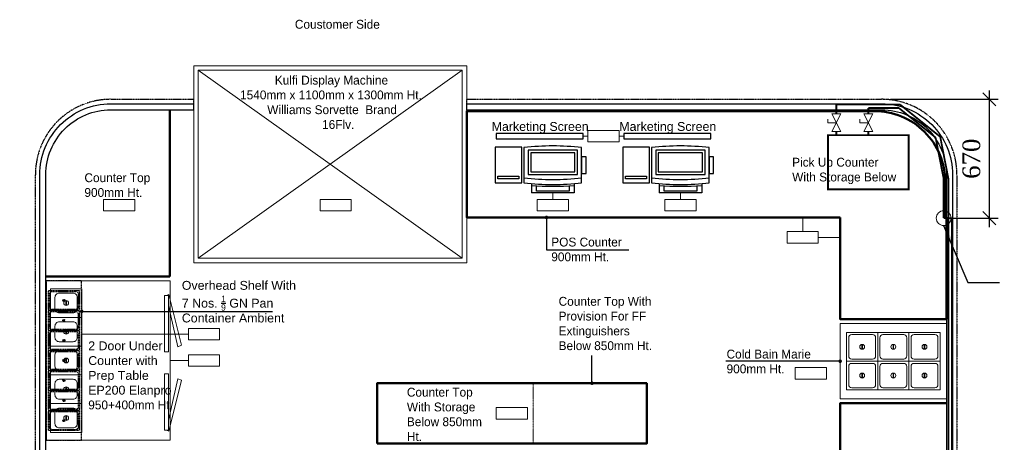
# Model space of a CAD drawing. Header units: millimetres. Extents: x -6389 to 181357, y -73328 to 5324.
# Tile 14 of 19: x 49306 to 54861, y 2941 to 5324. Entities that reach past the tile are written whole.
import ezdxf

# ---------------------------------------------------------------- set-up
doc = ezdxf.new("R2010")
doc.units = ezdxf.units.MM
for name, pattern in [('( Hidden )', [0.375, 0.25, -0.125]), ('AP0200000$0$AP0500G00$0$1', [0]), ('DASHED', [0.75, 0.5, -0.25]), ('HIDDEN', [0.375, 0.25, -0.125])]:
    doc.linetypes.add(name, pattern=pattern)
doc.layers.get('0').update_dxf_attribs({"color": 8, "lineweight": 0})
doc.layers.get('DefPoints').update_dxf_attribs({"color": 8, "lineweight": 0})
for name, color, linetype, lineweight in [('00-ABM RO WATER', 5, 'AP0200000$0$AP0500G00$0$1', 0), ('00-ABM-PHE-DRAINAGE TEXT', 7, 'Continuous', 18), ('A-FURNITURE', 8, 'Continuous', 0), ('ARCH', 8, 'Continuous', 0), ('Equip No.', 8, 'Continuous', 15), ('Equip Top Counter', 8, 'Continuous', 50), ('Equipment Cold', 8, 'Continuous', 0), ('JMT-DWS', 200, 'Continuous', 0)]:
    doc.layers.add(name, color=color, linetype=linetype, lineweight=lineweight)
for name, color, linetype in [('AR-FURNITURE', 8, 'Continuous'), ('Equipment', 8, 'Continuous'), ('Equipment Name', 8, 'Continuous'), ('Furniture', 8, 'Continuous'), ('JMT-P-WATER SUPPLY TEX', 7, 'Continuous'), ('TITLE', 7, 'Continuous')]:
    doc.layers.add(name, color=color, linetype=linetype)
doc.styles.get("Standard").update_dxf_attribs({"font": 'arial.ttf'})
doc.styles.add('TXT1', font='times.ttf')
doc.dimstyles.new('DIM-F', dxfattribs={"dimtxt": 100, "dimasz": 75, "dimexe": 50, "dimexo": 50, "dimgap": 50, "dimtad": 1, "dimdec": 0, "dimzin": 1, "dimdsep": 46, "dimtxsty": 'TXT1', "dimblk": 'OBLIQUE', "dimcen": 0.25, "dimdle": 50, "dimclrd": 2, "dimclre": 2, "dimclrt": 2, "dimadec": 0, "dimazin": 0, "dimtfac": 1, "dimtdec": 0, "dimtofl": 0, "dimtmove": 0, "dimatfit": 3, "dimldrblk": 'OPEN90', "dimfxl": 1, "dimtolj": 1, "dimtzin": 1, "dimarcsym": 0})
doc.dimstyles.new('Dim100', dxfattribs={"dimtxt": 150, "dimasz": 75, "dimexe": 50, "dimexo": 20, "dimgap": 50, "dimtad": 1, "dimdec": 0, "dimdsep": 46, "dimtxsty": 'Standard', "dimcen": 1, "dimdle": 1, "dimclrd": 8, "dimclre": 8, "dimclrt": 7, "dimaunit": 1, "dimadec": 0, "dimazin": 0, "dimtfac": 0.333333, "dimtdec": 0, "dimtmove": 2, "dimatfit": 3, "dimfxl": 1, "dimtolj": 1, "dimtzin": 0, "dimlwd": -1, "dimlwe": -1, "dimarcsym": 0})
doc.dimstyles.new('TFS-Dim', dxfattribs={"dimtxt": 50, "dimasz": 20, "dimexe": 25, "dimexo": 25, "dimgap": 5, "dimtad": 0, "dimdec": 0, "dimzin": 0, "dimdsep": 46, "dimtxsty": 'Standard', "dimcen": 0.09, "dimclrd": 8, "dimclre": 8, "dimadec": 0, "dimazin": 0, "dimtfac": 1, "dimtdec": 0, "dimtofl": 0, "dimtmove": 0, "dimatfit": 3, "dimldrblk": 'DOT', "dimfxl": 1, "dimtolj": 1, "dimtzin": 0, "dimlwd": -1, "dimlwe": -1, "dimarcsym": 0})

# ---------------------------------------------------------------- blocks, each defined once
blk = doc.blocks.new('A$C7B4D5B3F')
for p, q in [((62.5, 32), (62.5, 92)), ((62.5, 92), (88.4, 92)), ((0, 64), (125.1, 0)), ((125.1, 64), (0, 0)), ((0, 0), (0, 64)), ((125.1, 64), (125.1, 0))]:
    blk.add_line(p, q)
blk = doc.blocks.new('_Dot')
at = {"color": 0, "linetype": 'ByBlock', "lineweight": -2}
blk.add_line((-0.5, 0), (-1, 0), dxfattribs=at)
at = {"color": 0, "linetype": 'ByBlock', "const_width": 0.5}
blk.add_lwpolyline([(-0.25, 0, 1), (0.25, 0, 1)], format="xyb", close=True, dxfattribs=at)
blk = doc.blocks.new('A$C7E433A8D')
at = {"layer": 'Equipment'}
for p, q in [((12, -1.7), (12, -200.3)), ((337.4, -200.3), (337.4, -1.7)), ((54.5, -204.6), (54.5, -256.1)), ((294.9, -204.6), (294.9, -256.1)), ((294.9, -256.1), (54.5, -256.1))]:
    blk.add_line(p, q, dxfattribs=at)
for points in [[(0, 0), (-150, 0), (-150, -200), (0, -200)], [(35.6, -153), (313.8, -153), (313.8, -15.9), (35.6, -15.9)], [(49.8, -138.8), (299.6, -138.8), (299.6, -30.1), (49.8, -30.1)], [(337.4, -147.5), (362, -147.5), (362, -52.9), (337.4, -52.9)], [(-16.3, -176.8), (-135.7, -176.8), (-135.7, -162.6), (-16.3, -162.6)]]:
    blk.add_lwpolyline(points, close=True, dxfattribs=at)
blk.add_lwpolyline([(266.5, -216.6), (266.5, -246.6), (82.9, -246.6), (82.9, -216.6)], dxfattribs=at)
for centre, radius, start, end in [((174.7, -1397), 1404.7, 83.3484, 96.6516), ((174.7, 1223.3), 1404.7, 263.3484, 276.6516), ((174.7, 1195), 1404.7, 263.3484, 276.6516), ((174.7, 1407.6), 1626.8, 265.7642, 274.2358)]:
    blk.add_arc(centre, radius, start, end, dxfattribs=at)
blk = doc.blocks.new('A$Cab3161b7')
at = {"layer": 'Equipment Cold'}
for p, q in [((86.9, 94.8), (86.9, 67.2)), ((89.1, 94.8), (89.1, 67.2))]:
    blk.add_line(p, q, dxfattribs=at)
blk.add_lwpolyline([(0, 0), (176, 0), (176, 162), (0, 162)], close=True, dxfattribs=at)
blk.add_lwpolyline([(29.5, 12.1), (146.5, 12.1, 0.414214), (163.9, 29.5), (163.9, 132.5, 0.414214), (146.5, 149.9), (29.5, 149.9, 0.414214), (12.1, 132.5), (12.1, 29.5, 0.414214)], format="xyb", close=True, dxfattribs=at)
blk.add_circle((88, 81), 13.9, dxfattribs=at)
blk = doc.blocks.new('A$C69FA7B89')
at = {"layer": 'Equipment Cold'}
for p, q in [((85.8, 94.4), (85.8, 67.6)), ((90.3, 94.4), (90.3, 67.6))]:
    blk.add_line(p, q, dxfattribs=at)
blk.add_lwpolyline([(0, 0), (176, 0), (176, 162), (0, 162)], close=True, dxfattribs=at)
blk.add_lwpolyline([(48.9, 25), (127.1, 25, 0.414214), (151, 48.9), (151, 113.1, 0.414214), (127.1, 137), (48.9, 137, 0.414214), (25, 113.1), (25, 48.9, 0.414214)], format="xyb", close=True, dxfattribs=at)
blk.add_circle((88, 81), 13.6, dxfattribs=at)
blk = doc.blocks.new('A$C8ce71252')
at = {"layer": 'Equipment Cold'}
for points in [[(700, 900), (700, 0), (0, 0), (0, 900)], [(668.7, 499.2), (690.9, 499.2), (690.9, 816.5), (668.7, 816.5)], [(668.7, 374.7), (690.9, 374.7), (690.9, 57.4), (668.7, 57.4)]]:
    blk.add_lwpolyline(points, close=True, dxfattribs=at)
at = {"layer": 'Equipment Cold', "elevation": 45.6}
for points in [[(690.9, 760.7), (742.6, 527.9), (763.5, 535.6), (692.4, 821.3), (679.1, 816.5)], [(690.9, 113.1), (742.6, 345.9), (763.5, 338.3), (692.4, 52.5), (679.1, 57.4)]]:
    blk.add_lwpolyline(points, dxfattribs=at)
at = {"layer": 'Equipment Cold', "xscale": -1}
for p in [(201, 693), (201, 531), (201, 369), (201, 207), (201, 45)]:
    blk.add_blockref('A$C69FA7B89', p, dxfattribs=at)
blk = doc.blocks.new('A$C5ec08ca7')
at = {"layer": 'Equipment', "linetype": 'DASHED', "ltscale": 0.03}
for p, q in [((84.3, -49.8), (90.7, -58.9)), ((85.3, -49.1), (91.7, -58.2))]:
    blk.add_line(p, q, dxfattribs=at)
blk.add_lwpolyline([(176, -108), (176, 0), (0, 0), (0, -108)], close=True, dxfattribs=at)
blk.add_lwpolyline([(171.3, -87), (171.3, -21, 0.414214), (155, -4.7), (21, -4.7, 0.414214), (4.7, -21), (4.7, -87, 0.414214), (21, -103.3), (155, -103.3, 0.414214)], format="xyb", close=True, dxfattribs=at)
blk.add_circle((88, -54), 5.61, dxfattribs=at)
blk = doc.blocks.new('_OBLIQUE')
at = {"color": 0, "linetype": 'ByBlock'}
blk.add_line((-0.5, -0.5), (0.5, 0.5), dxfattribs=at)
blk = doc.blocks.new('*D49')
at = {"layer": '00-ABM-PHE-DRAINAGE TEXT', "lineweight": -2, "transparency": 16777216}
for p, q in [((54776.7, 4155.1), (54776.7, 4925.1)), ((54218.9, 4875.1), (54826.7, 4875.1)), ((54568.9, 4205.1), (54826.7, 4205.1))]:
    blk.add_line(p, q, dxfattribs=at)
at = {"layer": 'DefPoints', "color": 0, "transparency": 16777216}
for p in [(54168.9, 4875.1, -0.1), (54776.7, 4875.1), (54518.9, 4205.1, -0.1)]:
    blk.add_point(p, dxfattribs=at)
at = {"layer": '00-ABM-PHE-DRAINAGE TEXT', "lineweight": -2, "transparency": 16777216, "xscale": 75, "yscale": 75, "zscale": 75}
for p, rotation in [((54776.7, 4875.1), 90), ((54776.7, 4205.1), 270)]:
    blk.add_blockref('_OBLIQUE', p, dxfattribs=dict(at, rotation=rotation))
at = {"layer": '00-ABM-PHE-DRAINAGE TEXT', "transparency": 16777216, "insert": (54675.7, 4540.1), "char_height": 100, "attachment_point": 5, "rotation": 90, "style": 'TXT1'}
blk.add_mtext('\\A1;670', dxfattribs=at)
blk = doc.blocks.new('_Open90')
at = {"color": 0, "linetype": 'ByBlock', "lineweight": -2}
for p, q in [((0, 0), (-1, 0)), ((-0.5, 0.5), (0, 0)), ((0, 0), (-0.5, -0.5))]:
    blk.add_line(p, q, dxfattribs=at)
blk = doc.blocks.new('A$C77533C9D')
at = {"layer": 'AR-FURNITURE', "linetype": '( Hidden )', "ltscale": 0.001}
for p, q in [((424.1, 4816.1), (424.1, 4875.1)), ((1964.1, 4816.1), (1964.1, 4875.1))]:
    blk.add_line(p, q, dxfattribs=at)
blk.add_lwpolyline([(1964.1, 4875.1), (4305.1, 4875.1, -0.414214), (4730.1, 4450.1), (4730.1, 100.1, -0.414214), (4305.1, -324.9), (-44.9, -324.9, -0.414214), (-469.9, 100.1), (-469.9, 4450.1, -0.414214), (-44.9, 4875.1), (424.1, 4875.1)], format="xyb", dxfattribs=at)
at = {"layer": 'Equip No.'}
for p, q in [((2647.3, 4667.2), (2620.4, 4667.2)), ((2823.2, 4667.2), (2850.1, 4667.2)), ((2449.7, 4310.5, -115.2), (2449.7, 4348.4, 1117.4)), ((3169.8, 4310.5, -115.2), (3169.8, 4348.4, 1117.4)), ((3859.8, 4129.1, -1232.6), (3859.8, 4209.1)), ((3947.8, 4096.6, -1117.4), (4071.1, 4096.6)), ((393.5, 3551.2), (-209.4, 3551.2)), ((393.5, 3402.5), (290.6, 3402.5)), ((3993.3, 3398.6), (4071.1, 3398.6))]:
    blk.add_line(p, q, dxfattribs=at)
for points in [[(2647.3, 4634.7), (2823.2, 4634.7), (2823.2, 4699.6), (2647.3, 4699.6)], [(-84.8, 4245.9), (91.2, 4245.9), (91.2, 4310.8), (-84.8, 4310.8)], [(1136.3, 4245.9), (1312.3, 4245.9), (1312.3, 4310.8), (1136.3, 4310.8)], [(2361.7, 4245.5), (2537.6, 4245.5), (2537.6, 4310.5), (2361.7, 4310.5)], [(393.5, 3518.7), (569.5, 3518.7), (569.5, 3583.7), (393.5, 3583.7)], [(393.5, 3370), (569.5, 3370), (569.5, 3434.9), (393.5, 3434.9)], [(3817.3, 3297.4), (3993.3, 3297.4), (3993.3, 3362.3), (3817.3, 3362.3)], [(2130.9, 3072), (2306.8, 3072), (2306.8, 3136.9), (2130.9, 3136.9)]]:
    blk.add_lwpolyline(points, close=True, dxfattribs=at)
for points, elevation in [([(3081.8, 4245.5), (3257.8, 4245.5), (3257.8, 4310.5), (3081.8, 4310.5)], 0), ([(3771.9, 4064.2), (3947.8, 4064.2), (3947.8, 4129.1), (3771.9, 4129.1)], -1117.4)]:
    blk.add_lwpolyline(points, close=True, dxfattribs=dict(at, elevation=elevation))
at = {"layer": 'Equip Top Counter'}
for p, q in [((289.1, 4816.1), (289.1, 3876.5)), ((289.1, 3876.5), (-410.9, 3876.5))]:
    blk.add_line(p, q, dxfattribs=at)
at = {"layer": 'Equip Top Counter', "linetype": 'HIDDEN', "lineweight": -2, "ltscale": 0.2}
blk.add_line((2339, 2934.4), (2339, 3274.6), dxfattribs=at)
at = {"layer": 'Equip Top Counter'}
blk.add_lwpolyline([(4071.1, 4209.1), (4071.1, 3636.1), (4671.1, 3636.1), (4671.1, 4209.1), (4664.1, 4209.1), (4664.1, 4409.1, 0.414214), (4264.1, 4809.1), (1964.1, 4809.1), (1964.1, 4209.1), (4071.1, 4209.1)], format="xyb", dxfattribs=at)
blk.add_lwpolyline([(1458.3, 2934.4), (2979.4, 2934.4), (2979.4, 3274.6), (1458.3, 3274.6)], close=True, dxfattribs=at)
blk.add_lwpolyline([(4671.1, 3161.1), (4071.1, 3161.1), (4071.1, 184.1), (2927.8, 184.1), (2927.9, 884.3), (2283.4, 884.3), (2283.4, 334.1), (2279.4, 334.1)], dxfattribs=at)
at = {"layer": 'Equipment'}
for points in [[(2620.4, 4682), (2130, 4682), (2130, 4652.3), (2620.4, 4652.3)], [(3340.5, 4682), (2850.1, 4682), (2850.1, 4652.3), (3340.5, 4652.3)]]:
    blk.add_lwpolyline(points, close=True, dxfattribs=at)
at = {"layer": 'Equipment', "linetype": 'DASHED', "ltscale": 0.03}
blk.add_lwpolyline([(-209.4, 2952.5), (-209.4, 3852.5), (-409.4, 3852.5), (-409.4, 2952.5)], close=True, dxfattribs=at)
at = {"layer": 'Equipment Cold', "lineweight": 15}
for p, q in [((449.1, 3978.8), (1939.1, 5038.8)), ((1939.1, 3978.8), (449.1, 5038.8))]:
    blk.add_line(p, q, dxfattribs=at)
at = {"layer": 'Equipment Cold'}
for points in [[(1964.1, 5063.8), (424.1, 5063.8), (424.1, 3953.8), (1964.1, 3953.8)], [(1939.1, 5038.8), (449.1, 5038.8), (449.1, 3978.8), (1939.1, 3978.8)], [(4071.1, 3186.1), (4671.1, 3186.1), (4671.1, 3611.1), (4071.1, 3611.1)]]:
    blk.add_lwpolyline(points, close=True, dxfattribs=at)
at = {"layer": 'Furniture'}
for points in [[(3471.1, -299.9), (-44.9, -299.9, -0.414214), (-444.9, 100.1), (-444.9, 4450.1, -0.414214), (-44.9, 4850.1), (424.1, 4850.1)], [(1964.1, 4850.1), (4305.1, 4850.1, -0.414214), (4705.1, 4450.1), (4705.1, 100.1, -0.414214), (4305.1, -299.9), (4071.1, -299.9)], [(3471.1, -265.9), (-44.9, -265.9, -0.414214), (-410.9, 100.1), (-410.9, 4450.1, -0.414214), (-44.9, 4816.1), (424.1, 4816.1)], [(1964.1, 4816.1), (4305.1, 4816.1, -0.414214), (4671.1, 4450.1), (4671.1, 100.1, -0.414214), (4305.1, -265.9), (4071.1, -265.9)]]:
    blk.add_lwpolyline(points, format="xyb", dxfattribs=at)
at = {"layer": 'A-FURNITURE'}
for p in [(2275, 4604.4, 1117.4), (2995.1, 4604.4, 1117.4)]:
    blk.add_blockref('A$C7E433A8D', p, dxfattribs=at)
at = {"layer": 'Equipment Cold'}
for name, p in [('A$C8ce71252', (-409.4, 2952.5)), ('A$Cab3161b7', (4107.1, 3398.6)), ('A$Cab3161b7', (4283.1, 3398.6)), ('A$Cab3161b7', (4459.1, 3398.6)), ('A$Cab3161b7', (4107.1, 3236.6)), ('A$Cab3161b7', (4283.1, 3236.6)), ('A$Cab3161b7', (4459.1, 3236.6))]:
    blk.add_blockref(name, p, dxfattribs=at)
at = {"layer": 'TITLE'}
for p in [(-397.4, 3795.3), (-397.4, 3682.3), (-397.4, 3569.4), (-397.4, 3456.5), (-397.4, 3343.5), (-397.4, 3230.6), (-397.4, 3117.7)]:
    blk.add_blockref('A$C5ec08ca7', p, dxfattribs=at)
at = {"layer": 'Equipment Name', "char_height": 50, "attachment_point": 1}
for s, insert in [('\\pi1142.74863,t1942.74863;{\\fCentury Gothic|b0|i0|c0|p34;Coustomer Side}', (-148.4, 5323.1)), ('\\pi1054.67929,t1854.67929;{\\fCentury Gothic|b0|i0|c0|p34;Kulfi Display Machine\\P\\pi858.62219,t1658.62219;1540mm x 1100mm x 1300mm Ht.\\P\\pi1011.7833,t1811.7833;Williams Sorvette  Brand\\P\\pi1321.4366,t2121.4366;16Flv.}', (-173.5, 5008.2))]:
    blk.add_mtext_dynamic_manual_height_columns(s, width=2811.126, gutter_width=1, heights=[0], dxfattribs=dict(at, insert=insert))
for s, insert, width in [('\\A1;\\pi65.07702;Marketing Screen', (2039.6, 4747, 2234.8), 667.569), ('\\A1;\\pi65.07702;Marketing Screen', (2759.8, 4747, 2234.8), 667.569), ('\\pt800;{\\fCentury Gothic|b0|i0|c0|p34;Pick Up Counter With Storage Below}', (3800.3, 4545.5), 614.07), ('\\pt800;{\\fCentury Gothic|b0|i0|c0|p34;Counter Top 900mm Ht.}', (-193.2, 4458.1), 544.561), ('\\pt800;{\\fCentury Gothic|b0|i0|c0|p34;POS Counter\\P900mm Ht.}', (2441, 4095.3), 614.07), ('\\A1;Overhead Shelf With \\P7 Nos. {\\H0.7x;\\S1/9;} GN Pan Container Ambient', (356.5, 3851.2, 1129.1), 667.569), ('\\A1;\\pt800;{\\fCentury Gothic|b0|i0|c0|p34;Counter Top With Provision For FF Extinguishers Below 850mm Ht.}', (2482.5, 3761.1, -116045.6), 576.198), ('\\A1;\\P2 Door Under Counter with \\PPrep Table\\PEP200 Elanpro\\P\\pt800;{\\A0;\\fCentury Gothic|b0|i0|c0|p34;950+400mm Ht.}', (-171.7, 3593.7, 1129.1), 667.569), ('\\pt800;{\\fCentury Gothic|b0|i0|c0|p34;Cold Bain Marie\\P900mm Ht.}', (3430.1, 3463.7), 614.07), ('\\pt800;{\\fCentury Gothic|b0|i0|c0|p34;Cold Bain Marie}', (3430.1, 3463.7), 614.07), ('\\A1;\\pt800;{\\fCentury Gothic|b0|i0|c0|p34;Counter Top With Storage Below 850mm Ht.}', (1626.3, 3248.9, -116045.6), 495.277)]:
    blk.add_mtext(s, dxfattribs=dict(at, insert=insert, width=width))
at = {"layer": 'Equipment Name'}
for points, override in [([(2414.3, 4209.1), (2414.3, 4027.3), (2879.1, 4027.3)], {"dimgap": 5, "dimtad": 0}), ([(-208.4, 3679.3), (867.3, 3679.3)], {"dimgap": 5, "dimtad": 0, "dimfxl": 50, "dimfxlon": 1, "dimtfill": 1, "dimtfillclr": 256, "dimarcsym": 1}), ([(2670.8, 3274.6), (2670.8, 3430.2)], {"dimgap": 5, "dimtad": 0}), ([(4071.1, 3398.6), (3426.4, 3398.6)], {"dimgap": 5, "dimtad": 0}), ([(4071.1, 3398.6), (3426.4, 3398.6)], {"dimgap": 5, "dimtad": 0})]:
    blk.add_leader(points, dimstyle='TFS-Dim', override=override, dxfattribs=at)

msp = doc.modelspace()

# ---------------------------------------------------------------- linework, layer by layer
at = {"layer": '00-ABM RO WATER', "ltscale": 10, "const_width": 10, "elevation": -0.1}
for points in [[(53913.1, 4846.1), (54272.4, 4846.1)], [(53913.1, 4793.5), (53913.1, 4846.1)], [(54272.4, 4846.1), (54499.5, 4664), (54546.2, 4425.2), (54546.2, 83)], [(53913.1, 4672.7), (53913.1, 4693.4)]]:
    msp.add_lwpolyline(points, dxfattribs=at)
at = {"layer": '00-ABM RO WATER', "const_width": 10, "elevation": -0.1}
msp.add_lwpolyline([(53866.3, 4367.4), (54321.6, 4367.4), (54321.6, 4672.7), (53866.3, 4672.7)], close=True, dxfattribs=at)
at = {"layer": 'JMT-DWS', "linetype": 'Continuous', "ltscale": 0.15, "const_width": 9.85}
for points, elevation in [([(54266.1, 4826.1), (54093.9, 4826.1)], -0.2), ([(54093.9, 4793.5), (54093.9, 4826.1)], -0.1), ([(54266.1, 4826.1), (54473.5, 4659.8)], -0.1), ([(54093.9, 4672.7), (54093.9, 4693.4)], -0.1), ([(54473.5, 4659.8), (54518.9, 4427.2), (54518.9, 4205.1)], -0.1), ([(54518.9, 4205.1), (54566.2, 4205.1)], -0.1), ([(54566.2, 4205.1), (54566.2, 83)], -0.1)]:
    msp.add_lwpolyline(points, dxfattribs=dict(at, elevation=elevation))
at = {"layer": 'JMT-DWS', "linetype": 'Continuous', "ltscale": 0.15}
msp.add_circle((54518.9, 4205.1, -0.1), 41.8, dxfattribs=at)

# ---------------------------------------------------------------- block references
at = {"layer": '00-ABM RO WATER', "ltscale": 10, "xscale": 0.8, "yscale": 0.8, "zscale": 0.8, "rotation": 90.00000000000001}
msp.add_blockref('A$C7B4D5B3F', (53938.7, 4693.4, -0.1), dxfattribs=at)
at = {"layer": 'ARCH'}
for p in [(0, 0), (49863.9, 0, -0.1)]:
    msp.add_blockref('A$C77533C9D', p, dxfattribs=at)
at = {"layer": 'JMT-DWS', "linetype": 'Continuous', "ltscale": 0.15, "xscale": 0.8, "yscale": 0.8, "zscale": 0.8, "rotation": 90.00000000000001}
msp.add_blockref('A$C7B4D5B3F', (54119.5, 4693.4, -0.1), dxfattribs=at)

# ---------------------------------------------------------------- dimensions: what is measured, and where the dimension line sits
at = {"layer": '00-ABM-PHE-DRAINAGE TEXT'}
dim = msp.add_linear_dim(base=(54776.7, 4875.1), p1=(54518.9, 4205.1, -0.1), p2=(54168.9, 4875.1, -0.1), angle=90, dimstyle='DIM-F', override={"dimclrd": 256, "dimclre": 256, "dimclrt": 256, "dimarcsym": 1}, dxfattribs=at)
dim.commit()
dim.dimension.update_dxf_attribs({"geometry": '*D49', "text_midpoint": (54675.7, 4540.1)})

# ---------------------------------------------------------------- leaders
at = {"layer": 'JMT-P-WATER SUPPLY TEX'}
msp.add_leader([(54518.9, 4163.3, -0.1), (54656.2, 3841.8, -0.1), (54833.6, 3841.8, -0.1)], dimstyle='Dim100', override={"dimasz": 100, "dimtad": 0, "dimclrd": 256, "dimfxl": 37.5, "dimtfill": 1, "dimarcsym": 1}, dxfattribs=at)

doc.saveas('drawing.dxf')
